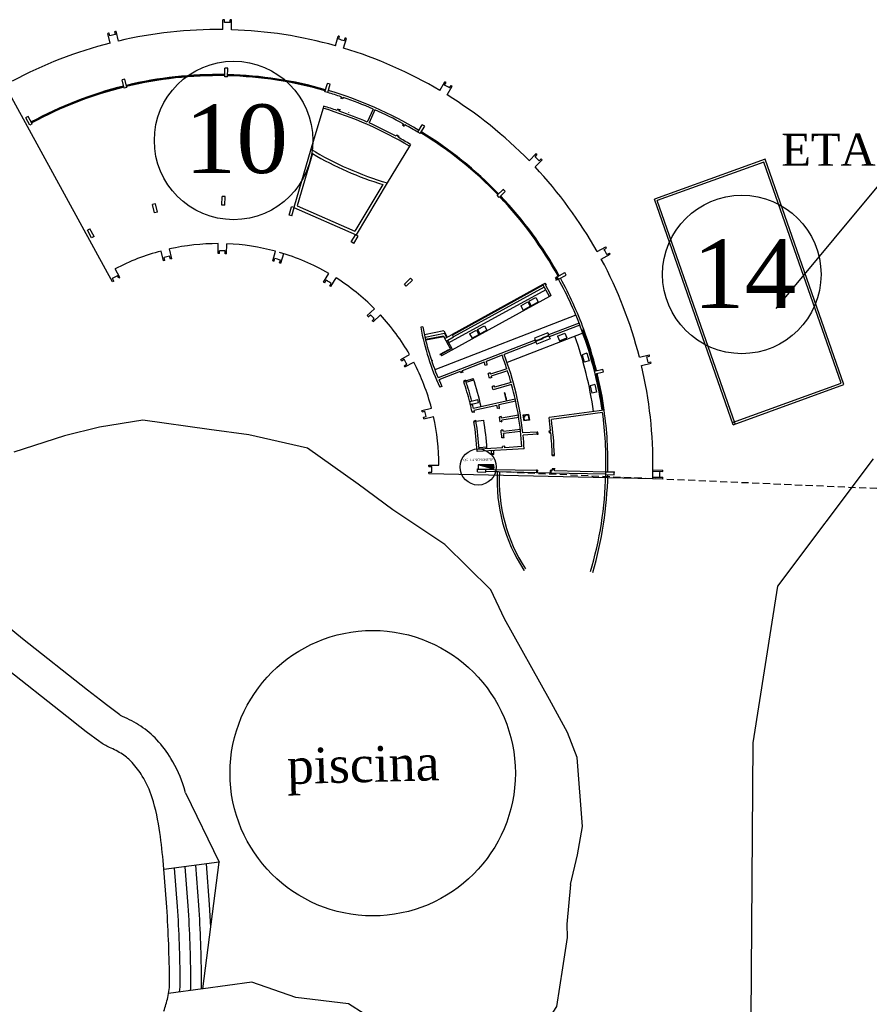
# Model space of a CAD drawing. Header units: millimetres. Extents: x 593 to 1794, y -180 to 570.
# Tile 58 of 71: x 1450 to 1509, y 86 to 155. Entities that reach past the tile are written whole.
import ezdxf

# ---------------------------------------------------------------- set-up
doc = ezdxf.new("R2010")
doc.units = ezdxf.units.MM
doc.header["$MEASUREMENT"] = 0
doc.linetypes.add('Dashed', pattern=[0.75, 0.5, -0.25])
for name, color, linetype, lineweight in [('Layout - Marco Polo', 252, 'Continuous', 25), ('Layout 01 - Marco Polo', 152, 'Continuous', 25), ('Linha de Chamada - Marco Polo', 1, 'Continuous', 25), ('Textos - Marco Polo', 143, 'Continuous', 25)]:
    doc.layers.add(name, color=color, linetype=linetype, lineweight=lineweight)
doc.styles.add('Dutch801RmBT', font='dutch.ttf')
doc.styles.add('TimesNewRoman', font='times.ttf')

msp = doc.modelspace()

# ---------------------------------------------------------------- linework, layer by layer
at = {"layer": 'Layout - Marco Polo'}
for p, q in [((1463.955, 154.274), (1463.958, 154.966)), ((1464.057, 154.765), (1464.058, 154.966)), ((1464.457, 154.764), (1464.458, 154.964)), ((1464.555, 154.261), (1464.558, 154.964)), ((1464.558, 154.963), (1464.558, 154.964)), ((1456.049, 153.328), (1455.882, 154.009)), ((1456.027, 153.838), (1455.98, 154.033)), ((1456.416, 153.933), (1456.368, 154.128)), ((1456.632, 153.47), (1456.465, 154.152)), ((1456.466, 154.15), (1456.465, 154.152)), ((1471.836, 153.142), (1472.031, 153.815)), ((1472.072, 153.595), (1472.127, 153.788)), ((1472.412, 152.974), (1472.608, 153.648)), ((1472.456, 153.484), (1472.512, 153.676)), ((1472.607, 153.647), (1472.608, 153.648)), ((1464.084, 150.972), (1464.097, 151.572)), ((1464.284, 150.967), (1464.297, 151.567)), ((1455.876, 137.217), (1448.32, 150.982)), ((1457.028, 150.171), (1456.886, 150.754)), ((1457.223, 150.219), (1457.08, 150.802)), ((1464.284, 150.967), (1464.084, 150.972)), ((1471.106, 149.919), (1471.274, 150.495)), ((1471.298, 149.863), (1471.466, 150.439)), ((1479.155, 150.007), (1479.513, 150.609)), ((1479.497, 150.386), (1479.599, 150.558)), ((1457.223, 150.219), (1457.028, 150.171)), ((1471.298, 149.863), (1471.106, 149.919)), ((1479.669, 149.698), (1480.029, 150.303)), ((1479.84, 150.181), (1479.943, 150.354)), ((1480.028, 150.301), (1480.029, 150.303)), ((1472.225, 149.465), (1472.238, 149.514)), ((1472.37, 149.426), (1472.225, 149.465)), ((1472.251, 149.562), (1472.237, 149.514)), ((1472.383, 149.474), (1472.37, 149.426)), ((1472.393, 149.514), (1472.379, 149.466)), ((1470.972, 148.76), (1470.122, 145.883)), ((1471.014, 148.904), (1470.972, 148.76)), ((1471.982, 148.651), (1471.968, 148.603)), ((1471.995, 148.699), (1471.982, 148.651)), ((1472.14, 148.66), (1471.995, 148.699)), ((1472.124, 148.602), (1472.11, 148.554)), ((1472.14, 148.66), (1472.127, 148.611)), ((1472.153, 148.708), (1472.14, 148.66)), ((1472.759, 148.461), (1472.754, 148.441)), ((1474.477, 148.705), (1474.074, 147.79)), ((1474.614, 148.645), (1474.212, 147.729)), ((1450.421, 147.572), (1450.132, 148.098)), ((1450.421, 147.572), (1450.132, 148.098)), ((1450.596, 147.668), (1450.307, 148.194)), ((1450.596, 147.668), (1450.307, 148.194)), ((1450.596, 147.668), (1450.421, 147.572)), ((1450.596, 147.668), (1450.421, 147.572)), ((1476.586, 147.674), (1476.56, 147.632)), ((1476.562, 147.635), (1476.537, 147.591)), ((1476.537, 147.591), (1476.667, 147.516)), ((1476.667, 147.516), (1476.692, 147.56)), ((1476.717, 147.602), (1476.692, 147.559)), ((1477.616, 147.085), (1477.927, 147.598)), ((1477.787, 146.981), (1477.616, 147.085)), ((1477.787, 146.981), (1478.098, 147.494)), ((1476.129, 146.841), (1476.103, 146.799)), ((1476.155, 146.888), (1476.13, 146.844)), ((1476.155, 146.888), (1476.285, 146.813)), ((1476.26, 146.769), (1476.235, 146.727)), ((1476.285, 146.813), (1476.26, 146.769)), ((1470.122, 145.883), (1468.919, 141.807)), ((1477.024, 146.099), (1475.478, 143.528)), ((1477.101, 146.227), (1477.024, 146.099)), ((1470.241, 145.58), (1469.161, 141.919)), ((1485.41, 145.083), (1485.906, 145.58)), ((1485.83, 144.654), (1486.33, 145.156)), ((1485.835, 145.367), (1485.976, 145.509)), ((1486.118, 145.085), (1486.26, 145.227)), ((1486.329, 145.155), (1486.33, 145.156)), ((1501.972, 145.186), (1494.209, 142.379)), ((1501.88, 144.993), (1494.4, 142.288)), ((1507.296, 129.486), (1501.88, 144.993)), ((1507.487, 129.395), (1501.972, 145.186)), ((1475.478, 143.528), (1473.287, 139.886)), ((1475.174, 143.411), (1473.206, 140.14)), ((1483.171, 142.662), (1483.605, 143.077)), ((1483.31, 142.517), (1483.743, 142.932)), ((1463.889, 141.974), (1463.902, 142.574)), ((1464.089, 141.97), (1464.102, 142.57)), ((1483.31, 142.517), (1483.171, 142.662)), ((1499.725, 126.588), (1494.209, 142.379)), ((1499.866, 126.638), (1494.4, 142.288)), ((1459.169, 141.43), (1459.027, 142.013)), ((1459.364, 141.477), (1459.169, 141.43)), ((1459.364, 141.477), (1459.221, 142.06)), ((1464.089, 141.97), (1463.889, 141.974)), ((1468.589, 141.278), (1468.757, 141.854)), ((1468.781, 141.222), (1468.949, 141.798)), ((1468.919, 141.807), (1473.287, 139.886)), ((1469.161, 141.919), (1473.206, 140.14)), ((1468.781, 141.222), (1468.589, 141.278)), ((1454.751, 139.683), (1454.462, 140.208)), ((1454.927, 139.779), (1454.638, 140.305)), ((1454.927, 139.779), (1454.751, 139.683)), ((1472.949, 139.39), (1473.26, 139.903)), ((1473.12, 139.286), (1472.949, 139.39)), ((1473.12, 139.286), (1473.431, 139.799)), ((1459.785, 138.077), (1459.618, 138.757)), ((1460.368, 138.22), (1460.201, 138.9)), ((1463.616, 138.576), (1463.631, 139.276)), ((1463.716, 138.574), (1463.72, 138.776)), ((1464.116, 138.565), (1464.12, 138.767)), ((1464.216, 138.563), (1464.231, 139.263)), ((1467.446, 138.067), (1467.642, 138.739)), ((1490.187, 138.714), (1490.801, 139.053)), ((1490.674, 138.869), (1490.85, 138.966)), ((1459.882, 138.101), (1459.834, 138.297)), ((1460.27, 138.196), (1460.222, 138.392)), ((1467.542, 138.039), (1467.598, 138.232)), ((1467.926, 137.927), (1467.982, 138.121)), ((1468.022, 137.899), (1468.218, 138.571)), ((1490.476, 138.189), (1491.091, 138.528)), ((1490.867, 138.518), (1491.043, 138.615)), ((1491.09, 138.527), (1491.091, 138.528)), ((1456.739, 136.892), (1456.402, 137.506)), ((1456.213, 136.603), (1455.876, 137.217)), ((1456.301, 136.651), (1456.204, 136.828)), ((1456.652, 136.844), (1456.555, 137.021)), ((1471.013, 136.584), (1471.376, 137.182)), ((1471.099, 136.532), (1471.203, 136.704)), ((1471.526, 136.272), (1471.889, 136.871)), ((1476.671, 136.437), (1477.105, 136.852)), ((1476.81, 136.292), (1477.243, 136.707)), ((1487.26, 136.881), (1487.305, 136.904)), ((1487.33, 136.748), (1487.26, 136.881)), ((1487.285, 136.725), (1487.33, 136.748)), ((1487.392, 136.952), (1487.305, 136.904)), ((1487.401, 136.729), (1487.305, 136.904)), ((1487.33, 136.748), (1487.374, 136.771)), ((1487.392, 136.952), (1487.918, 137.241)), ((1487.488, 136.777), (1487.392, 136.952)), ((1487.488, 136.777), (1487.401, 136.729)), ((1487.488, 136.777), (1488.014, 137.065)), ((1471.441, 136.324), (1471.545, 136.497)), ((1476.81, 136.292), (1476.671, 136.437)), ((1486.577, 136.048), (1479.695, 132.271)), ((1486.384, 136.399), (1480.029, 132.91)), ((1486.408, 136.355), (1480.053, 132.866)), ((1486.48, 136.223), (1480.125, 132.735)), ((1486.516, 136.471), (1486.384, 136.399)), ((1486.841, 135.566), (1486.384, 136.399)), ((1486.973, 135.638), (1486.516, 136.471)), ((1486.561, 136.491), (1486.517, 136.468)), ((1486.631, 136.358), (1486.561, 136.491)), ((1486.586, 136.335), (1486.631, 136.358)), ((1486.841, 135.566), (1479.275, 131.413)), ((1485.395, 135.231), (1485.877, 135.495)), ((1485.877, 135.495), (1486.046, 135.189)), ((1486.973, 135.638), (1486.841, 135.566)), ((1474.075, 134.228), (1474.581, 134.712)), ((1484.838, 134.925), (1485.32, 135.19)), ((1484.838, 134.925), (1485.006, 134.618)), ((1485.006, 134.618), (1485.488, 134.883)), ((1485.32, 135.19), (1485.488, 134.883)), ((1485.395, 135.231), (1485.563, 134.924)), ((1485.563, 134.924), (1486.046, 135.189)), ((1474.145, 134.155), (1474.29, 134.295)), ((1474.421, 133.866), (1474.567, 134.006)), ((1474.49, 133.794), (1474.996, 134.278)), ((1488.7, 134.269), (1478.82, 130.425)), ((1477.97, 133.434), (1477.822, 133.411)), ((1481.246, 132.948), (1481.729, 133.212)), ((1481.729, 133.212), (1481.897, 132.906)), ((1481.804, 133.254), (1482.286, 133.518)), ((1481.804, 133.254), (1481.972, 132.947)), ((1481.972, 132.947), (1482.454, 133.211)), ((1482.286, 133.518), (1482.454, 133.211)), ((1488.918, 133.71), (1486.774, 132.876)), ((1488.972, 133.57), (1486.828, 132.736)), ((1489.253, 133.25), (1489.113, 133.196)), ((1479.434, 133.162), (1478.088, 132.89)), ((1479.484, 132.968), (1478.127, 132.694)), ((1479.405, 132.799), (1478.157, 132.547)), ((1479.431, 132.753), (1478.167, 132.498)), ((1485.842, 132.513), (1479.038, 129.865)), ((1479.405, 132.799), (1479.503, 132.621)), ((1479.434, 133.162), (1479.678, 132.718)), ((1479.484, 132.968), (1479.634, 132.694)), ((1479.503, 132.621), (1480.029, 132.91)), ((1479.599, 132.446), (1479.503, 132.621)), ((1479.599, 132.446), (1480.125, 132.735)), ((1479.687, 132.494), (1480.048, 131.837)), ((1481.246, 132.948), (1481.415, 132.641)), ((1481.415, 132.641), (1481.897, 132.906)), ((1489.19, 133.011), (1483.878, 130.944)), ((1486.72, 133.016), (1485.788, 132.653)), ((1485.788, 132.653), (1485.842, 132.513)), ((1485.902, 132.499), (1485.855, 132.481)), ((1486.755, 132.788), (1485.916, 132.462)), ((1486.37, 132.606), (1485.927, 132.434)), ((1486.883, 132.596), (1485.951, 132.234)), ((1486.744, 132.816), (1486.348, 132.662)), ((1486.37, 132.606), (1486.348, 132.662)), ((1486.72, 133.016), (1486.774, 132.876)), ((1486.787, 132.843), (1486.74, 132.825)), ((1486.816, 132.769), (1486.769, 132.751)), ((1486.791, 132.834), (1486.79, 132.834)), ((1486.812, 132.778), (1486.812, 132.778)), ((1486.828, 132.736), (1486.883, 132.596)), ((1487.409, 132.789), (1487.92, 132.992)), ((1487.409, 132.789), (1487.538, 132.464)), ((1487.538, 132.464), (1488.049, 132.666)), ((1487.92, 132.992), (1488.049, 132.666)), ((1479.776, 131.836), (1479.162, 131.499)), ((1479.912, 131.876), (1479.176, 131.473)), ((1479.599, 132.446), (1479.912, 131.876)), ((1479.79, 131.809), (1479.776, 131.836)), ((1485.897, 132.373), (1483.66, 131.503)), ((1485.931, 132.424), (1485.884, 132.406)), ((1485.897, 132.373), (1485.951, 132.234)), ((1476.423, 131.159), (1477.037, 131.496)), ((1476.471, 131.072), (1476.648, 131.169)), ((1478.586, 131.149), (1478.558, 131.133)), ((1478.635, 131.061), (1478.586, 131.149)), ((1479.176, 131.473), (1479.162, 131.499)), ((1479.227, 131.5), (1479.275, 131.413)), ((1479.271, 131.524), (1479.319, 131.437)), ((1483.52, 131.449), (1482.402, 131.014)), ((1489.461, 131.591), (1489.126, 131.491)), ((1489.126, 131.491), (1489.283, 130.964)), ((1489.461, 131.591), (1489.618, 131.064)), ((1493.148, 131.323), (1493.837, 131.48)), ((1493.663, 131.338), (1493.859, 131.382)), ((1476.664, 130.721), (1476.841, 130.818)), ((1476.712, 130.633), (1477.326, 130.97)), ((1478.635, 131.061), (1478.59, 131.037)), ((1482.262, 130.959), (1480.724, 130.361)), ((1482.487, 130.789), (1482.344, 130.742)), ((1483.858, 130.507), (1482.719, 130.129)), ((1483.826, 130.602), (1483.826, 130.602)), ((1489.618, 131.064), (1489.283, 130.964)), ((1489.991, 130.344), (1490.574, 130.487)), ((1493.286, 130.739), (1493.97, 130.895)), ((1493.752, 130.948), (1493.948, 130.992)), ((1493.968, 130.894), (1493.97, 130.895)), ((1480.585, 130.306), (1479.097, 129.728)), ((1480.742, 130.314), (1480.602, 130.26)), ((1480.602, 130.26), (1480.621, 130.213)), ((1480.76, 130.267), (1480.621, 130.213)), ((1480.742, 130.314), (1480.76, 130.267)), ((1480.76, 130.267), (1480.771, 130.24)), ((1480.979, 129.655), (1481.5, 129.831)), ((1481.011, 129.56), (1481.532, 129.737)), ((1482.687, 130.224), (1482.545, 130.176)), ((1482.796, 129.891), (1482.654, 129.844)), ((1483.905, 130.365), (1482.766, 129.986)), ((1483.936, 130.27), (1483.935, 130.269)), ((1490.039, 130.15), (1489.991, 130.344)), ((1490.039, 130.15), (1490.622, 130.293)), ((1479.305, 129.272), (1479.164, 129.217)), ((1480.961, 129.702), (1480.821, 129.647)), ((1480.821, 129.647), (1480.839, 129.601)), ((1480.979, 129.655), (1480.839, 129.601)), ((1480.961, 129.702), (1480.979, 129.655)), ((1482.97, 129.316), (1482.827, 129.269)), ((1484.192, 129.404), (1482.892, 129.039)), ((1484.151, 129.548), (1482.996, 129.224)), ((1490.029, 129.397), (1489.688, 129.32)), ((1489.688, 129.32), (1489.809, 128.784)), ((1490.029, 129.397), (1490.15, 128.861)), ((1499.674, 126.729), (1507.296, 129.486)), ((1499.725, 126.588), (1507.487, 129.395)), ((1481.25, 128.203), (1481.833, 128.346)), ((1484.445, 128.375), (1481.516, 127.729)), ((1483.722, 128.83), (1483.702, 128.825)), ((1490.15, 128.861), (1489.809, 128.784)), ((1477.897, 127.588), (1478.577, 127.754)), ((1481.298, 128.009), (1481.25, 128.203)), ((1481.298, 128.009), (1481.88, 128.152)), ((1483.159, 127.938), (1481.547, 127.582)), ((1483.353, 127.739), (1483.205, 127.715)), ((1484.478, 128.228), (1483.305, 127.97)), ((1477.921, 127.491), (1478.117, 127.539)), ((1478.016, 127.102), (1478.212, 127.15)), ((1478.04, 127.005), (1478.72, 127.172)), ((1481.416, 127.479), (1481.562, 127.51)), ((1481.416, 127.479), (1481.426, 127.43)), ((1481.573, 127.462), (1481.426, 127.43)), ((1481.562, 127.51), (1481.573, 127.462)), ((1481.573, 127.462), (1481.579, 127.432)), ((1483.462, 127.149), (1483.314, 127.125)), ((1483.314, 127.125), (1483.354, 126.788)), ((1484.663, 127.245), (1483.479, 127.05)), ((1484.687, 127.097), (1483.502, 126.902)), ((1484.646, 127.344), (1484.646, 127.344)), ((1485.379, 127.3), (1484.983, 127.244)), ((1484.983, 127.244), (1485.039, 126.848)), ((1485.016, 127.232), (1485.004, 127.216)), ((1485.004, 127.216), (1485.044, 127.185)), ((1485.016, 127.232), (1485.056, 127.201)), ((1485.036, 127.081), (1485.06, 126.912)), ((1485.056, 127.201), (1485.044, 127.185)), ((1485.324, 127.262), (1485.154, 127.238)), ((1485.358, 127.237), (1485.397, 126.959)), ((1485.379, 127.3), (1485.435, 126.904)), ((1490.676, 127.614), (1486.811, 127.088)), ((1490.56, 127.447), (1486.981, 126.96)), ((1481.681, 126.871), (1481.534, 126.84)), ((1481.534, 126.84), (1481.545, 126.791)), ((1481.545, 126.791), (1481.692, 126.822)), ((1481.681, 126.871), (1481.691, 126.822)), ((1481.691, 126.822), (1482.234, 126.914)), ((1483.517, 126.807), (1483.354, 126.788)), ((1485.435, 126.904), (1485.039, 126.848)), ((1485.371, 126.925), (1485.094, 126.886)), ((1483.599, 126.212), (1483.45, 126.195)), ((1483.657, 125.673), (1483.507, 125.664)), ((1484.802, 126.252), (1483.61, 126.113)), ((1484.82, 126.103), (1483.627, 125.964)), ((1485.979, 126.069), (1484.98, 126.01)), ((1485.994, 125.92), (1484.99, 125.86)), ((1486.029, 126.073), (1485.979, 126.069)), ((1485.992, 125.92), (1486.041, 125.924)), ((1486.041, 125.924), (1486.029, 126.073)), ((1486.824, 126.161), (1486.874, 126.166)), ((1486.837, 126.012), (1486.824, 126.161)), ((1486.837, 126.012), (1486.887, 126.016)), ((1486.93, 126.169), (1486.874, 126.166)), ((1486.939, 126.019), (1486.889, 126.016)), ((1485.067, 124.906), (1481.772, 124.709)), ((1482.457, 125.001), (1481.908, 124.968)), ((1483.561, 124.966), (1481.914, 124.868)), ((1483.705, 125.075), (1483.555, 125.066)), ((1484.909, 125.047), (1483.711, 124.975)), ((1484.903, 125.146), (1484.902, 125.146)), ((1482.786, 124.512), (1482.787, 124.562)), ((1482.786, 124.512), (1482.936, 124.509)), ((1482.787, 124.562), (1482.937, 124.559)), ((1482.936, 124.509), (1482.937, 124.559)), ((1487.035, 124.42), (1487.036, 124.47)), ((1487.035, 124.42), (1487.185, 124.417)), ((1487.036, 124.47), (1487.186, 124.467)), ((1487.185, 124.417), (1487.186, 124.467)), ((1478.394, 123.657), (1478.596, 123.652)), ((1478.396, 123.757), (1479.096, 123.741)), ((1482.796, 123.612), (1482.795, 123.562)), ((1482.795, 123.562), (1482.945, 123.558)), ((1482.796, 123.612), (1482.946, 123.608)), ((1482.946, 123.608), (1482.945, 123.558)), ((1482.948, 123.638), (1482.947, 123.608)), ((1487.045, 123.52), (1487.044, 123.47)), ((1487.045, 123.52), (1487.195, 123.517)), ((1487.195, 123.517), (1487.194, 123.467)), ((1487.197, 123.547), (1487.196, 123.517)), ((1509.536, 124.184), (1502.828, 115.265)), ((1478.383, 123.157), (1494.081, 122.818)), ((1478.386, 123.257), (1478.587, 123.252)), ((1481.79, 123.283), (1481.794, 123.483)), ((1481.79, 123.283), (1482.39, 123.27)), ((1481.794, 123.483), (1482.394, 123.47)), ((1482.391, 123.32), (1485.94, 123.244)), ((1482.394, 123.47), (1482.794, 123.462)), ((1482.944, 123.458), (1485.943, 123.394)), ((1485.943, 123.394), (1485.94, 123.244)), ((1485.94, 123.244), (1485.99, 123.243)), ((1485.993, 123.393), (1485.943, 123.394)), ((1485.993, 123.393), (1485.99, 123.243)), ((1485.99, 123.243), (1486.86, 123.224)), ((1486.86, 123.224), (1486.89, 123.223)), ((1486.893, 123.373), (1486.89, 123.223)), ((1486.94, 123.222), (1486.89, 123.223)), ((1486.943, 123.372), (1486.893, 123.373)), ((1486.943, 123.372), (1486.94, 123.222)), ((1486.94, 123.222), (1490.789, 123.139)), ((1486.943, 123.372), (1487.043, 123.37)), ((1487.044, 123.47), (1487.194, 123.467)), ((1487.193, 123.367), (1490.792, 123.289)), ((1490.788, 123.089), (1490.792, 123.289)), ((1490.788, 123.089), (1491.388, 123.076)), ((1490.792, 123.289), (1491.392, 123.276)), ((1494.081, 122.818), (1494.783, 122.803)), ((1494.084, 122.918), (1494.785, 122.903)), ((1494.092, 123.318), (1494.793, 123.302)), ((1494.094, 123.418), (1494.796, 123.402)), ((1494.781, 122.803), (1494.783, 122.803)), ((1485.048, 116.404), (1485.078, 116.371)), ((1502.828, 115.265), (1501.09, 104.297)), ((1501.09, 104.297), (1500.955, 85.02)), ((1463.691, 95.935), (1459.823, 95.406)), ((1462.548, 87.048), (1463.691, 95.935)), ((1462.549, 87.048), (1460.144, 86.719))]:
    msp.add_line(p, q, dxfattribs=at)
for points in [[(1488.327, 94.358), (1488.81, 96.454), (1489.157, 98.433), (1488.783, 103.263), (1488.114, 105.028), (1486.845, 107.327), (1483.689, 112.985), (1482.736, 115.006), (1479.498, 118.191), (1475.856, 120.617), (1473.428, 122.423), (1469.881, 124.947), (1465.777, 125.879), (1462.998, 126.256), (1458.353, 126.909), (1455.298, 126.416), (1452.843, 125.796), (1449.309, 124.664)], [(1461.341, 100.798), (1463.691, 95.935)], [(1463.105, 91.382), (1463.019, 92.957), (1463.019, 92.957), (1462.798, 95.813), (1462.798, 95.813)], [(1488.327, 94.358), (1488.064, 91.593), (1488.073, 90.644)], [(1488.073, 90.644), (1487.75, 88.53), (1487.336, 85.817), (1486.232, 84.116), (1485.45, 83.012), (1483.747, 81.217), (1482.282, 79.192), (1481.263, 80.023), (1476.051, 83.9), (1472.751, 86.001), (1469.064, 86.439), (1465.987, 87.518), (1462.568, 87.051)]]:
    msp.add_lwpolyline(points, dxfattribs=at)
for points in [[(1461.341, 100.798), (1461.238, 101.143), (1461.238, 101.143, 0.062267), (1460.311, 103.194), (1460.311, 103.194, 0.048099), (1459.331, 104.496), (1459.331, 104.496, 0.06333), (1458.195, 105.458), (1458.195, 105.458, 0.042977), (1456.923, 106.138), (1456.923, 106.138, -0.057945), (1456.725, 106.251), (1456.725, 106.251), (1455.795, 106.945), (1455.795, 106.945), (1455.369, 107.273), (1455.369, 107.273), (1454.468, 107.983), (1454.468, 107.983), (1449.918, 111.585), (1449.918, 111.585), (1447.599, 113.465)], [(1459.815, 85.479, 0.021872), (1460.089, 86.45), (1460.089, 86.45, 0.060439), (1460.214, 87.575), (1460.214, 87.575, 0.013113), (1460.024, 92.769), (1460.024, 92.769), (1459.791, 95.754), (1459.791, 95.754, 0.010224), (1459.532, 98.007), (1459.532, 98.007, 0.04147), (1458.993, 100.448), (1458.993, 100.448, 0.062267), (1458.306, 101.968), (1458.306, 101.968, 0.048099), (1457.598, 102.909), (1457.598, 102.909, 0.06333), (1456.914, 103.488), (1456.914, 103.488, 0.042977), (1455.998, 103.977), (1455.998, 103.977, -0.057945), (1455.329, 104.361), (1455.329, 104.361), (1454.381, 105.068), (1454.381, 105.068), (1453.919, 105.423), (1453.919, 105.423), (1453.01, 106.14), (1453.01, 106.14), (1448.459, 109.744)], [(1460.919, 86.825, 0.034874), (1460.964, 87.583), (1460.964, 87.583, 0.013113), (1460.773, 92.816), (1460.773, 92.816), (1460.567, 95.507), (1460.567, 95.507)], [(1461.685, 86.93, 0.026687), (1461.714, 87.59), (1461.714, 87.59, 0.013113), (1461.521, 92.863), (1461.521, 92.863), (1461.31, 95.609), (1461.31, 95.609)], [(1462.446, 87.034, 0.020315), (1462.464, 87.598), (1462.464, 87.598, 0.013113), (1462.27, 92.91), (1462.27, 92.91), (1462.054, 95.711), (1462.054, 95.711)]]:
    msp.add_lwpolyline(points, format="xyb", dxfattribs=at)
msp.add_circle((1474.452, 102.166), 10, dxfattribs=at)
for centre, radius, start, end in [((1464.133, 123.765), 31.2, 90.13828, 90.32192), ((1464.133, 123.765), 31, 89.40134, 90.14065), ((1464.133, 123.765), 31.2, 89.22006, 89.40371), ((1463.597, 123.776), 31.2, 104.13216, 104.3158), ((1463.597, 123.776), 31, 103.39522, 104.13453), ((1463.597, 123.776), 31.2, 103.21394, 103.39759), ((1463.596, 123.776), 30.5, 89.32566, 103.19923), ((1463.596, 123.776), 30.5, 74.32638, 88.19834), ((1463.596, 123.776), 30.5, 104.32638, 118.19923), ((1463.635, 123.765), 31.2, 74.20539, 74.38903), ((1463.635, 123.765), 31, 73.46845, 74.20775), ((1463.635, 123.765), 31.2, 73.28717, 73.47082), ((1463.596, 123.776), 30.5, 59.32638, 73.19923), ((1463.596, 123.776), 27.35, 88.9723, 103.55332), ((1463.596, 123.776), 27.8, 88.55671, 88.96891), ((1463.596, 123.776), 27.35, 73.9723, 88.55332), ((1463.596, 123.776), 27.8, 103.55671, 103.96891), ((1463.596, 123.776), 27.3, 88.9723, 103.55332), ((1463.596, 123.776), 27.27, 88.9723, 103.55332), ((1463.596, 123.776), 27.27, 73.9723, 88.55332), ((1463.596, 123.776), 27.3, 73.9723, 88.55332), ((1463.596, 123.776), 27.8, 73.55671, 73.96891), ((1463.813, 123.646), 31.2, 59.60369, 59.78734), ((1463.596, 123.776), 27.35, 103.9723, 118.55332), ((1463.596, 123.776), 27.3, 103.9723, 118.55332), ((1463.596, 123.776), 27.27, 103.9723, 118.55332), ((1463.596, 123.776), 27.2, 71.44638, 73.55332), ((1463.596, 123.776), 27.35, 58.9723, 73.55332), ((1463.813, 123.646), 31, 58.86676, 59.60606), ((1463.813, 123.646), 31.2, 58.68548, 58.86913), ((1463.596, 123.776), 27.15, 71.1257, 71.4425), ((1463.596, 123.776), 27.2, 66.42079, 71.13016), ((1463.596, 123.776), 30.5, 44.32647, 58.19919), ((1463.596, 123.776), 26.05, 58.9723, 73.55332), ((1463.596, 123.776), 26.2, 71.36592, 73.55332), ((1463.596, 123.776), 26.25, 71.04241, 71.37009), ((1463.596, 123.776), 26.2, 66.42682, 71.03762), ((1463.596, 123.776), 27.2, 61.47457, 66.10482), ((1463.596, 123.776), 27.8, 118.55671, 118.96891), ((1463.596, 123.776), 27.8, 118.55671, 118.96891), ((1463.596, 123.776), 26.2, 61.488, 66.09879), ((1463.564, 123.794), 27.15, 61.08312, 61.39992), ((1463.596, 123.776), 27.2, 58.9723, 61.15833), ((1463.596, 123.776), 27.27, 43.9723, 58.55332), ((1463.596, 123.776), 27.3, 43.9723, 58.55332), ((1463.596, 123.776), 27.35, 43.9723, 58.55332), ((1463.596, 123.776), 27.8, 58.55671, 58.96891), ((1463.596, 123.776), 26.25, 61.15552, 61.4832), ((1463.596, 123.776), 26.2, 58.9723, 61.15969), ((1482.004, 165.635), 23.05, 238.9723, 253.55332), ((1482.004, 165.635), 23.25, 239.60887, 252.91675), ((1464.09, 123.272), 31, 44.71917, 45.45848), ((1464.09, 123.272), 31.2, 45.45611, 45.63975), ((1464.09, 123.272), 31.2, 44.5379, 44.72154), ((1463.596, 123.776), 30.5, 29.32638, 43.19902), ((1463.596, 123.776), 27.8, 43.55671, 43.96891), ((1463.402, 114.778), 27.8, 88.55671, 88.96891), ((1463.596, 123.776), 27.27, 28.9723, 43.55332), ((1463.596, 123.776), 27.3, 28.9723, 43.55332), ((1463.596, 123.776), 27.35, 28.9723, 43.55332), ((1465.737, 115.035), 27.8, 103.55671, 103.96891), ((1461.08, 115.135), 27.8, 73.55671, 73.96891), ((1467.927, 115.887), 27.8, 118.55671, 118.96891), ((1458.929, 116.081), 27.8, 58.55671, 58.96891), ((1463.596, 123.776), 15.5, 104.87183, 117.65379), ((1463.596, 123.776), 15.5, 89.87183, 102.65379), ((1463.596, 123.776), 15, 89.9088, 89.92429), ((1463.596, 123.776), 15, 87.99884, 89.52677), ((1463.596, 123.776), 15, 87.60133, 87.61682), ((1463.596, 123.776), 15.5, 74.87183, 87.65379), ((1463.626, 123.722), 31, 28.50958, 29.24888), ((1463.626, 123.722), 31.2, 29.24651, 29.43016), ((1463.596, 123.776), 15, 104.9088, 104.92429), ((1463.596, 123.776), 14.8, 104.5371, 104.92429), ((1463.596, 123.776), 15, 102.99884, 104.52677), ((1463.596, 123.776), 14.8, 102.60133, 102.98852), ((1463.596, 123.776), 15, 102.60133, 102.61682), ((1463.596, 123.776), 14.8, 89.5371, 89.92429), ((1463.596, 123.776), 14.8, 87.60133, 87.98852), ((1463.596, 123.776), 14.8, 74.5371, 74.92429), ((1463.596, 123.776), 15, 74.9088, 74.92429), ((1463.596, 123.776), 15, 72.99884, 74.52677), ((1463.596, 123.776), 15.5, 59.87183, 73.76281), ((1463.596, 123.776), 15, 72.60133, 72.61682), ((1463.596, 123.776), 30.5, 14.32651, 28.19923), ((1463.626, 123.722), 31.2, 28.3283, 28.51195), ((1463.596, 123.776), 14.8, 72.60133, 72.98852), ((1463.596, 123.776), 15, 117.99884, 119.52677), ((1463.596, 123.776), 14.8, 119.5371, 119.92429), ((1463.596, 123.776), 15, 117.60133, 117.61682), ((1463.596, 123.776), 14.8, 117.60133, 117.98852), ((1463.596, 123.776), 15, 59.9088, 59.92429), ((1463.596, 123.776), 15, 57.99884, 59.52677), ((1463.596, 123.776), 15.5, 44.87183, 57.65379), ((1457.097, 117.551), 27.8, 43.55671, 43.96891), ((1463.596, 123.776), 27.2, 20.26219, 28.55332), ((1463.596, 123.776), 27.35, 20.26767, 28.55332), ((1463.596, 123.776), 27.8, 28.55671, 28.96891), ((1463.596, 123.776), 14.8, 59.5371, 59.92429), ((1463.596, 123.776), 14.8, 57.60133, 57.98852), ((1463.596, 123.776), 15, 57.60133, 57.61682), ((1463.596, 123.776), 14.8, 44.5371, 44.92429), ((1463.596, 123.776), 15, 44.9088, 44.92429), ((1463.596, 123.776), 15, 42.99884, 44.52677), ((1463.596, 123.776), 14.8, 42.60133, 42.98852), ((1463.596, 123.776), 15, 42.60133, 42.61682), ((1463.596, 123.776), 15.5, 29.87183, 42.65379), ((1494.355, 136.392), 16.8, 190.22178, 205.28299), ((1494.355, 136.392), 16.65, 190.23404, 203.07941), ((1463.596, 123.776), 27.2, 13.9723, 20.26219), ((1463.596, 123.776), 27.26, 13.9723, 20.26219), ((1463.596, 123.776), 27.29, 13.9723, 20.26767), ((1463.596, 123.776), 27.35, 13.9723, 20.26767), ((1455.707, 119.446), 27.8, 28.55671, 28.96891), ((1463.596, 123.776), 23.9, 21.08301, 21.44261), ((1463.596, 123.776), 23.95, 21.16711, 21.3585), ((1463.596, 123.776), 24.85, 21.17058, 21.35503), ((1463.596, 123.776), 24.9, 21.09023, 21.43539), ((1463.596, 123.776), 26.6, 8.0752, 19.80872), ((1463.596, 123.776), 14.8, 29.5371, 29.92429), ((1463.596, 123.776), 15, 29.9088, 29.92429), ((1463.596, 123.776), 15, 27.99884, 29.52677), ((1463.596, 123.776), 21.35, 18.37667, 21.06153), ((1463.596, 123.776), 21.5, 5.96268, 21.06294), ((1463.477, 124.282), 31, 12.41726, 13.15657), ((1463.477, 124.282), 31.2, 13.1542, 13.33784), ((1463.596, 123.776), 14.8, 27.60133, 27.98852), ((1463.596, 123.776), 15, 27.60133, 27.61682), ((1463.596, 123.776), 15.5, 14.87183, 27.65379), ((1463.596, 123.776), 20, 20.38243, 21.06153), ((1463.596, 123.776), 20.15, 20.3675, 21.06153), ((1463.596, 123.776), 27.8, 13.55671, 13.96891), ((1463.596, 123.776), 30.5, 359.32638, 13.1992), ((1463.477, 124.282), 31.2, 12.23598, 12.41963), ((1494.355, 136.392), 16.65, 203.59593, 205.31926), ((1463.596, 123.776), 18.2, 20.86929, 21.0267), ((1463.596, 123.776), 18.35, 20.87251, 21.02863), ((1463.596, 123.776), 18.9, 12.43904, 18.68597), ((1463.596, 123.776), 20, 17.66045, 18.66315), ((1463.596, 123.776), 20.15, 18.37667, 18.66102), ((1463.596, 123.776), 20.15, 17.66579, 17.95015), ((1463.596, 123.776), 21.35, 15.68544, 17.97412), ((1464.454, 123.815), 26.358, 8.24695, 13.9078), ((1464.454, 123.815), 26.418, 8.24695, 13.9078), ((1464.454, 123.815), 26.448, 8.24695, 13.9078), ((1468.547, 124.721), 22.317, 7.44691, 14.17367), ((1463.596, 123.776), 18.2, 13.9723, 18.66472), ((1463.596, 123.776), 18.35, 13.9723, 18.68597), ((1463.596, 123.776), 20, 15.25572, 15.94087), ((1463.596, 123.776), 20.15, 15.68544, 15.95901), ((1463.596, 123.776), 21.35, 3.41153, 15.28289), ((1454.855, 121.635), 27.8, 13.55671, 13.96891), ((1463.596, 123.776), 20.73, 12.43904, 14.09761), ((1463.596, 123.776), 20.75, 12.43904, 14.09601), ((1463.596, 123.776), 18.2, 11.73907, 13.55216), ((1463.596, 123.776), 18.35, 12.43904, 13.55216), ((1463.596, 123.776), 20, 11.35712, 12.00932), ((1463.596, 123.776), 20.15, 11.34218, 12.01251), ((1457.301, 121.332), 26.8, 13.75931, 13.82349), ((1463.596, 123.776), 14.8, 14.5371, 14.92429), ((1463.596, 123.776), 14.8, 12.60133, 12.98852), ((1463.596, 123.776), 15, 14.9088, 14.92429), ((1463.596, 123.776), 15, 12.99884, 14.52677), ((1463.596, 123.776), 15, 12.60133, 12.61682), ((1463.596, 123.776), 15.5, 359.87183, 12.65379), ((1463.596, 123.776), 18.35, 11.742, 11.97068), ((1463.596, 123.776), 20.15, 9.35135, 9.6357), ((1485.066, 127.085), 0.03, 110.24375, 188.05644), ((1485.017, 127.219), 0.112, 290.24375, 355.86913), ((1485.159, 127.208), 0.03, 98.05644, 175.86913), ((1485.328, 127.232), 0.03, 8.05644, 98.05644), ((1485.367, 126.955), 0.03, 278.05644, 8.05644), ((1463.596, 123.776), 23.45, 5.85559, 8.11861), ((1463.596, 123.776), 23.6, 1.67741, 7.75211), ((1466.578, 124.025), 24.225, 358.25892, 8.12055), ((1463.596, 123.776), 27.35, 358.9723, 8.06634), ((1463.596, 123.776), 18.2, 2.93931, 9.53454), ((1463.596, 123.776), 18.35, 3.41153, 9.5555), ((1463.596, 123.776), 18.9, 3.41153, 9.5555), ((1457.202, 121.583), 26.8, 11.16969, 11.23387), ((1463.596, 123.776), 20.15, 8.65023, 8.92483), ((1485.09, 126.916), 0.03, 188.05644, 278.05644), ((1463.596, 123.776), 20, 5.41729, 6.94589), ((1463.596, 123.776), 20.15, 6.65941, 6.94376), ((1457.118, 121.703), 26.8, 8.45119, 8.51537), ((1463.596, 123.776), 20.15, 5.40235, 6.23289), ((1463.596, 123.776), 21.5, 3.01179, 5.56261), ((1463.601, 123.733), 22.5, 5.57655, 5.95885), ((1463.596, 123.776), 23.4, 5.49324, 5.86081), ((1463.596, 123.776), 23.45, 1.69607, 5.4888), ((1463.596, 123.776), 20, 3.41153, 3.69801), ((1463.596, 123.776), 20.15, 3.41153, 3.69588), ((1463.603, 123.776), 19.2, 2.34154, 2.96551), ((1463.603, 123.776), 19.35, 2.31832, 2.96897), ((1463.596, 123.776), 14.8, 359.5371, 359.92429), ((1463.596, 123.776), 15, 357.99884, 359.52677), ((1463.596, 123.776), 15, 359.9088, 359.92429), ((1459.347, 123.868), 23.45, 359.00714, 359.25148), ((1459.347, 123.868), 23.6, 359.00559, 359.24837), ((1463.596, 123.776), 14.8, 357.60133, 357.98852), ((1463.596, 123.776), 15, 357.60133, 357.61682), ((1454.599, 123.97), 27.8, 358.55671, 358.96891), ((1494.513, 122.66), 11.346, 176.72504, 213.46275), ((1494.513, 122.66), 11.196, 176.72504, 213.46275), ((1463.596, 123.776), 23.45, 358.97345, 359.25148), ((1463.596, 123.776), 23.6, 358.97345, 359.24837), ((1465.233, 123.637), 25.561, 343.29665, 358.77134), ((1463.596, 123.776), 27.35, 343.96144, 358.55332), ((1463.596, 123.776), 27.8, 358.55671, 358.96891), ((1463.596, 123.776), 30.5, 358.19923, 359.32638), ((1463.596, 123.776), 31, 358.39315, 359.13246), ((1463.596, 123.776), 31.2, 358.21188, 358.39552), ((1463.596, 123.776), 31.2, 359.13009, 359.31374)]:
    msp.add_arc(centre, radius, start, end, dxfattribs=at)
at = {"layer": 'Layout 01 - Marco Polo', "linetype": 'Continuous'}
for p, q in [((1481.845, 123.772), (1481.844, 123.472)), ((1482.945, 123.768), (1481.845, 123.772)), ((1482.944, 123.469), (1481.845, 123.772)), ((1481.857, 123.772), (1481.857, 123.768)), ((1481.87, 123.772), (1481.87, 123.765)), ((1481.882, 123.772), (1481.882, 123.761)), ((1481.895, 123.772), (1481.895, 123.758)), ((1481.907, 123.772), (1481.907, 123.755)), ((1481.92, 123.772), (1481.92, 123.751)), ((1481.932, 123.772), (1481.932, 123.748)), ((1481.945, 123.772), (1481.945, 123.744)), ((1481.957, 123.772), (1481.957, 123.741)), ((1481.97, 123.772), (1481.97, 123.738)), ((1481.982, 123.772), (1481.982, 123.734)), ((1481.995, 123.771), (1481.995, 123.73)), ((1482.007, 123.771), (1482.007, 123.726)), ((1482.02, 123.771), (1482.02, 123.723)), ((1482.032, 123.771), (1482.032, 123.72)), ((1482.045, 123.771), (1482.045, 123.716)), ((1482.057, 123.771), (1482.057, 123.713)), ((1482.07, 123.771), (1482.07, 123.709)), ((1482.082, 123.771), (1482.082, 123.706)), ((1482.095, 123.771), (1482.095, 123.703)), ((1482.107, 123.771), (1482.107, 123.699)), ((1482.12, 123.771), (1482.12, 123.696)), ((1482.132, 123.771), (1482.132, 123.692)), ((1482.145, 123.771), (1482.145, 123.689)), ((1482.157, 123.771), (1482.157, 123.685)), ((1482.17, 123.771), (1482.17, 123.682)), ((1482.182, 123.771), (1482.182, 123.679)), ((1482.195, 123.771), (1482.195, 123.675)), ((1482.207, 123.771), (1482.207, 123.672)), ((1482.22, 123.771), (1482.22, 123.668)), ((1482.232, 123.771), (1482.232, 123.665)), ((1482.245, 123.771), (1482.245, 123.662)), ((1482.257, 123.771), (1482.257, 123.658)), ((1482.27, 123.771), (1482.27, 123.655)), ((1482.282, 123.771), (1482.282, 123.651)), ((1482.295, 123.771), (1482.295, 123.648)), ((1482.307, 123.771), (1482.307, 123.645)), ((1482.32, 123.77), (1482.32, 123.64)), ((1482.332, 123.77), (1482.332, 123.637)), ((1482.345, 123.77), (1482.345, 123.633)), ((1482.357, 123.77), (1482.357, 123.63)), ((1482.37, 123.77), (1482.37, 123.627)), ((1482.382, 123.77), (1482.382, 123.623)), ((1482.395, 123.77), (1482.395, 123.62)), ((1482.407, 123.77), (1482.407, 123.616)), ((1482.42, 123.77), (1482.42, 123.613)), ((1482.432, 123.77), (1482.432, 123.609)), ((1482.445, 123.77), (1482.445, 123.606)), ((1482.457, 123.77), (1482.457, 123.603)), ((1482.47, 123.77), (1482.47, 123.599)), ((1482.482, 123.77), (1482.482, 123.596)), ((1482.495, 123.77), (1482.495, 123.592)), ((1482.507, 123.77), (1482.507, 123.589)), ((1482.52, 123.77), (1482.52, 123.586)), ((1482.532, 123.77), (1482.532, 123.582)), ((1482.545, 123.77), (1482.545, 123.579)), ((1482.557, 123.77), (1482.557, 123.575)), ((1482.57, 123.77), (1482.57, 123.572)), ((1482.582, 123.77), (1482.581, 123.569)), ((1482.595, 123.77), (1482.594, 123.565)), ((1482.607, 123.77), (1482.606, 123.562)), ((1482.62, 123.77), (1482.619, 123.558)), ((1482.632, 123.769), (1482.631, 123.554)), ((1482.645, 123.769), (1482.644, 123.551)), ((1482.657, 123.769), (1482.656, 123.547)), ((1482.67, 123.769), (1482.669, 123.544)), ((1482.682, 123.769), (1482.681, 123.54)), ((1482.695, 123.769), (1482.694, 123.537)), ((1482.707, 123.769), (1482.706, 123.533)), ((1482.72, 123.769), (1482.719, 123.53)), ((1482.732, 123.769), (1482.731, 123.527)), ((1482.745, 123.769), (1482.744, 123.523)), ((1482.757, 123.769), (1482.756, 123.52)), ((1482.77, 123.769), (1482.769, 123.516)), ((1482.782, 123.769), (1482.781, 123.513)), ((1482.795, 123.769), (1482.794, 123.51)), ((1482.807, 123.769), (1482.806, 123.506)), ((1482.82, 123.769), (1482.819, 123.503)), ((1482.832, 123.769), (1482.831, 123.499)), ((1482.845, 123.769), (1482.844, 123.496)), ((1482.857, 123.769), (1482.856, 123.493)), ((1482.87, 123.769), (1482.869, 123.489)), ((1482.882, 123.769), (1482.881, 123.486)), ((1482.895, 123.769), (1482.894, 123.482)), ((1482.907, 123.769), (1482.906, 123.479)), ((1482.92, 123.769), (1482.919, 123.476)), ((1482.932, 123.769), (1482.931, 123.472)), ((1482.944, 123.469), (1482.945, 123.768)), ((1481.844, 123.472), (1482.944, 123.469))]:
    msp.add_line(p, q, dxfattribs=at)
at = {"layer": 'Linha de Chamada - Marco Polo', "linetype": 'Dashed'}
msp.add_line((1483.071, 123.306), (1530.44, 121.218), dxfattribs=at)
at = {"layer": 'Linha de Chamada - Marco Polo', "color": 1}
for centre in [(1464.704, 146.505), (1500.326, 137.117)]:
    msp.add_circle(centre, 5.554, dxfattribs=at)
at = {"layer": 'Linha de Chamada - Marco Polo'}
msp.add_circle((1481.845, 123.622), 1.267, dxfattribs=at)
at = {"layer": 'Textos - Marco Polo', "color": 8}
msp.add_line((1514.274, 148.626), (1502.71, 134.718), dxfattribs=at)

# ---------------------------------------------------------------- texts
at = {"layer": 'Layout 01 - Marco Polo', "insert": (1481.846, 124.101), "char_height": 0.16, "width": 1.344, "attachment_point": 5, "rotation": 359.8189, "line_spacing_factor": 0.9, "style": 'TimesNewRoman'}
msp.add_mtext('QG_LANCHONETE', dxfattribs=at)
at = {"layer": 'Textos - Marco Polo', "color": 3, "char_height": 4.8, "width": 11.52, "attachment_point": 8, "line_spacing_factor": 0.9, "style": 'Dutch801RmBT'}
for s, insert in [('10', (1464.897, 144.15)), ('14', (1500.519, 134.763))]:
    msp.add_mtext(s, dxfattribs=dict(at, insert=insert))
at = {"layer": 'Textos - Marco Polo', "lineweight": 5, "insert": (1503.095, 144.728), "char_height": 2.25, "width": 8.1, "attachment_point": 7, "line_spacing_factor": 0.9, "style": 'Dutch801RmBT'}
msp.add_mtext('ETA', dxfattribs=at)
at = {"layer": 'Textos - Marco Polo', "insert": (1468.489, 100.592), "char_height": 2.5, "width": 21, "attachment_point": 7, "rotation": 1.42666, "line_spacing_factor": 0.9, "style": 'TimesNewRoman'}
msp.add_mtext('piscina', dxfattribs=at)

doc.saveas('drawing.dxf')
